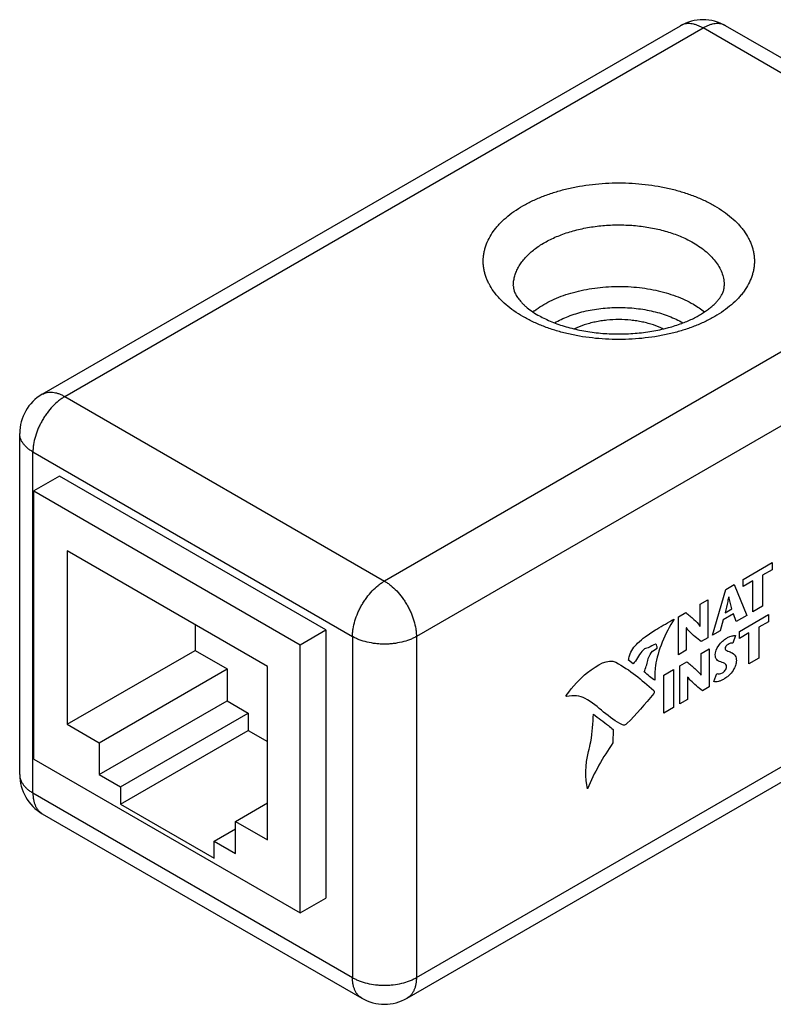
# Model space of a CAD drawing. Header units: inches. Extents: x 0 to 22, y 0 to 17.
# Tile 13 of 14: x 17.7 to 19, y 13.6 to 15.2. Entities that reach past the tile are written whole.
import ezdxf

# ---------------------------------------------------------------- set-up
doc = ezdxf.new("R2010")
doc.units = ezdxf.units.IN
doc.header["$LTSCALE"] = 1.21
doc.header["$MEASUREMENT"] = 0
doc.layers.get('0').update_dxf_attribs({"linetype": 'CONTINUOUS'})
doc.layers.add('DATUMCURVES', color=7, linetype='CONTINUOUS')

msp = doc.modelspace()

# ---------------------------------------------------------------- linework, layer by layer
at = {"color": 7, "linetype": 'CONTINUOUS'}
for p, q in [((17.7399, 14.6141), (18.7989, 15.2255)), ((19.4042, 14.9193), (18.8739, 15.2255)), ((17.7774, 14.6103), (18.8364, 15.2218)), ((19.3667, 14.9156), (18.8364, 15.2218)), ((19.3667, 14.9156), (18.3077, 14.3041)), ((19.4197, 14.8237), (18.3608, 14.2123)), ((17.7774, 14.6103), (18.3077, 14.3041)), ((17.7024, 13.9833), (17.7024, 14.5491)), ((17.7244, 13.9527), (17.7244, 14.5185)), ((17.7244, 14.5185), (18.2547, 14.2123)), ((17.7686, 14.4783), (17.7261, 14.4538)), ((18.2105, 14.2231), (17.7686, 14.4783)), ((17.7261, 14.0088), (17.7261, 14.4538)), ((17.7261, 14.4538), (18.1681, 14.1986)), ((18.3608, 13.6465), (19.6512, 14.3916)), ((17.7813, 14.3542), (17.7813, 14.0668)), ((18.1136, 14.1623), (17.7813, 14.3542)), ((18.3452, 13.6121), (19.6357, 14.3572)), ((17.9934, 14.2317), (17.9934, 14.1892)), ((18.1681, 14.1986), (18.2105, 14.2231)), ((18.2105, 14.2231), (18.2105, 13.7781)), ((18.2547, 14.2123), (18.2547, 13.6465)), ((18.3608, 14.2123), (18.3608, 13.6465)), ((18.1681, 13.7536), (18.1681, 14.1986)), ((17.7813, 14.0668), (17.9934, 14.1892)), ((17.9934, 14.1892), (18.0465, 14.1586)), ((18.1136, 13.8749), (18.1136, 14.1623)), ((17.8343, 14.0361), (18.0465, 14.1586)), ((18.0465, 14.1586), (18.0465, 14.1056)), ((17.8343, 13.9831), (18.0465, 14.1056)), ((18.0465, 14.1056), (18.0818, 14.0851)), ((17.8697, 13.9627), (18.0818, 14.0851)), ((18.0818, 14.0851), (18.0818, 14.0566)), ((17.7813, 14.0668), (17.8343, 14.0361)), ((17.8697, 13.9341), (18.0818, 14.0566)), ((18.0818, 14.0566), (18.1136, 14.0382)), ((17.8343, 14.0361), (17.8343, 13.9831)), ((17.7261, 14.0088), (18.1681, 13.7536)), ((17.8343, 13.9831), (17.8697, 13.9627)), ((17.7244, 13.9527), (18.2547, 13.6465)), ((17.8697, 13.9627), (17.8697, 13.9341)), ((17.8697, 13.9341), (18.0252, 13.8443)), ((18.0606, 13.9055), (18.1136, 13.9361)), ((17.7399, 13.9183), (18.2702, 13.6121)), ((18.0606, 13.9055), (18.1136, 13.8749)), ((18.0606, 13.8524), (18.0606, 13.9055)), ((18.0252, 13.8728), (18.0606, 13.8933)), ((18.0252, 13.8728), (18.0606, 13.8524)), ((18.0252, 13.8443), (18.0252, 13.8728)), ((18.1681, 13.7536), (18.2105, 13.7781))]:
    msp.add_line(p, q, dxfattribs=at)
for centre, radius, start, end in [((18.8364, 15.1605), 0.075, 59.9731, 120.0002), ((18.6351, 14.6507), 0.1287, 127.535, 128.9658), ((18.7209, 14.9472), 0.2299, 290.3829, 290.8892), ((18.7326, 14.6115), 0.1401, 59.7738, 59.9985), ((17.7774, 14.5491), 0.075, 120.0018, 179.9993), ((17.7774, 13.9833), 0.075, 180.0002, 239.9977), ((18.3077, 13.6771), 0.075, 239.9986, 300.0009)]:
    msp.add_arc(centre, radius, start, end, dxfattribs=at)
for points, knots in [([(18.8364, 15.2218), (18.8347, 15.2227), (18.8313, 15.2245), (18.8262, 15.2266), (18.8211, 15.2281), (18.8162, 15.2289), (18.8114, 15.2291), (18.8069, 15.2286), (18.8027, 15.2274), (18.8001, 15.2262), (18.7989, 15.2255)], [0, 0, 0, 0, 0.148403, 0.289403, 0.422754, 0.548686, 0.66802, 0.781933, 0.891982, 1, 1, 1, 1]), ([(18.8739, 15.2255), (18.8726, 15.2262), (18.87, 15.2274), (18.8658, 15.2286), (18.8613, 15.2291), (18.8566, 15.2289), (18.8516, 15.2281), (18.8466, 15.2266), (18.8414, 15.2245), (18.8381, 15.2227), (18.8364, 15.2218)], [0, 0, 0, 0, 0.108, 0.218056, 0.331982, 0.451317, 0.577237, 0.710559, 0.85156, 1, 1, 1, 1]), ([(18.5375, 14.743), (18.5325, 14.746), (18.5228, 14.7521), (18.5096, 14.7623), (18.5, 14.7715), (18.4932, 14.7792), (18.4873, 14.7869), (18.4823, 14.7949), (18.4783, 14.8033), (18.4759, 14.8095), (18.474, 14.8158), (18.4726, 14.8221), (18.4718, 14.8285), (18.4716, 14.8349), (18.4718, 14.8413), (18.4726, 14.8477), (18.474, 14.854), (18.4766, 14.8625), (18.4811, 14.873), (18.4873, 14.8829), (18.4932, 14.8905), (18.5, 14.8982), (18.5096, 14.9075), (18.5228, 14.9177), (18.5377, 14.9271), (18.5541, 14.9357), (18.5718, 14.9432), (18.5907, 14.9497), (18.6107, 14.9552), (18.6314, 14.9594), (18.6528, 14.9625), (18.6746, 14.9644), (18.6966, 14.965), (18.7187, 14.9644), (18.7405, 14.9625), (18.7619, 14.9594), (18.7826, 14.9552), (18.8026, 14.9497), (18.8215, 14.9432), (18.8392, 14.9357), (18.8504, 14.9298), (18.8557, 14.9268)], [0, 0, 0, 0, 0.030974, 0.060367, 0.088148, 0.101464, 0.114415, 0.139304, 0.151316, 0.163081, 0.174643, 0.186048, 0.197347, 0.208592, 0.219837, 0.231136, 0.242541, 0.254103, 0.277862, 0.302752, 0.315704, 0.329021, 0.356802, 0.386181, 0.417168, 0.449712, 0.483716, 0.519037, 0.555506, 0.592921, 0.631064, 0.669699, 0.708584, 0.747469, 0.786105, 0.824248, 0.861663, 0.898128, 0.933452, 0.967468, 1, 1, 1, 1]), ([(18.8557, 14.9268), (18.8608, 14.9238), (18.8705, 14.9177), (18.8837, 14.9075), (18.8933, 14.8982), (18.9001, 14.8905), (18.906, 14.8829), (18.911, 14.8748), (18.915, 14.8665), (18.9174, 14.8603), (18.9193, 14.854), (18.9206, 14.8477), (18.9215, 14.8413), (18.9217, 14.8349), (18.9215, 14.8285), (18.9206, 14.8221), (18.9193, 14.8158), (18.9167, 14.8073), (18.9122, 14.7968), (18.906, 14.7869), (18.9001, 14.7792), (18.8933, 14.7715), (18.8837, 14.7623), (18.8705, 14.7521), (18.8556, 14.7427), (18.8392, 14.7341), (18.8215, 14.7266), (18.8026, 14.72), (18.7826, 14.7146), (18.7619, 14.7103), (18.7405, 14.7073), (18.7187, 14.7054), (18.6966, 14.7048), (18.6746, 14.7054), (18.6528, 14.7073), (18.6314, 14.7103), (18.6107, 14.7146), (18.5907, 14.72), (18.5718, 14.7266), (18.5541, 14.7341), (18.5429, 14.74), (18.5375, 14.743)], [0, 0, 0, 0, 0.030974, 0.060367, 0.088148, 0.101464, 0.114415, 0.139304, 0.151316, 0.163081, 0.174643, 0.186048, 0.197347, 0.208592, 0.219837, 0.231136, 0.242541, 0.254103, 0.277862, 0.302752, 0.315704, 0.329021, 0.356802, 0.386181, 0.417168, 0.449712, 0.483716, 0.519037, 0.555506, 0.592921, 0.631064, 0.669699, 0.708584, 0.747469, 0.786105, 0.824248, 0.861663, 0.898128, 0.933452, 0.967468, 1, 1, 1, 1]), ([(18.5216, 14.7941), (18.5216, 14.7966), (18.522, 14.8016), (18.5234, 14.809), (18.5258, 14.8163), (18.5291, 14.8236), (18.5333, 14.8306), (18.5403, 14.8399), (18.5489, 14.8485), (18.5587, 14.8564), (18.567, 14.8621), (18.576, 14.8674), (18.5857, 14.8723), (18.5959, 14.8768), (18.6105, 14.8823), (18.6299, 14.8879), (18.6543, 14.8925), (18.6796, 14.895), (18.7052, 14.8954), (18.7307, 14.8936), (18.7554, 14.8896), (18.7789, 14.8837), (18.7973, 14.877), (18.8109, 14.8707), (18.8173, 14.8673), (18.8204, 14.8655)], [0, 0, 0, 0, 0.021329, 0.042887, 0.06489, 0.087531, 0.110977, 0.13536, 0.187253, 0.214912, 0.243718, 0.273655, 0.304684, 0.336752, 0.369785, 0.438369, 0.509642, 0.582652, 0.65637, 0.729733, 0.801697, 0.871271, 0.937608, 0.969347, 1, 1, 1, 1]), ([(18.8204, 14.8655), (18.8243, 14.8632), (18.8318, 14.8585), (18.8421, 14.8505), (18.851, 14.842), (18.8584, 14.833), (18.8643, 14.8237), (18.8685, 14.814), (18.8707, 14.8057), (18.8715, 14.799), (18.8716, 14.7957), (18.8716, 14.7941)], [0, 0, 0, 0, 0.148523, 0.289469, 0.422685, 0.548579, 0.667926, 0.781858, 0.891899, 0.946079, 1, 1, 1, 1]), ([(18.5216, 14.7941), (18.5216, 14.7934), (18.5217, 14.792), (18.522, 14.7898), (18.5225, 14.7874), (18.5232, 14.7849), (18.5243, 14.7823), (18.5262, 14.7783), (18.5296, 14.7729), (18.5341, 14.7676), (18.5385, 14.7631), (18.5439, 14.7582), (18.5518, 14.7521), (18.5588, 14.7477), (18.5625, 14.7455)], [0, 0, 0, 0, 0.031407, 0.064777, 0.100695, 0.139802, 0.182774, 0.23016, 0.339688, 0.471694, 0.546414, 0.626674, 0.803102, 1, 1, 1, 1]), ([(18.5567, 14.7527), (18.5606, 14.7557), (18.5689, 14.7613), (18.5824, 14.7688), (18.5972, 14.7754), (18.6131, 14.781), (18.63, 14.7856), (18.6476, 14.7892), (18.6658, 14.7917), (18.6843, 14.793), (18.703, 14.7932), (18.7216, 14.7922), (18.7399, 14.7901), (18.7578, 14.7869), (18.7749, 14.7826), (18.7912, 14.7773), (18.8063, 14.771), (18.8159, 14.7661), (18.8204, 14.7635)], [0, 0, 0, 0, 0.052778, 0.108552, 0.167143, 0.228283, 0.29162, 0.356748, 0.423209, 0.490518, 0.558166, 0.625638, 0.692425, 0.75803, 0.821978, 0.883863, 0.943327, 1, 1, 1, 1]), ([(18.8029, 14.7324), (18.8089, 14.7347), (18.8175, 14.7384), (18.8283, 14.744), (18.8356, 14.7483), (18.8423, 14.7528), (18.8482, 14.7573), (18.8534, 14.7618), (18.8579, 14.7662), (18.8617, 14.7705), (18.8648, 14.7746), (18.8672, 14.7785), (18.869, 14.7821), (18.8703, 14.7854), (18.8711, 14.7885), (18.8716, 14.7914), (18.8716, 14.7932), (18.8716, 14.7941)], [0, 0, 0, 0, 0.197765, 0.290228, 0.377895, 0.460418, 0.537475, 0.608755, 0.674032, 0.733124, 0.785864, 0.832602, 0.873997, 0.910646, 0.943284, 0.972797, 1, 1, 1, 1]), ([(18.5901, 14.7326), (18.5937, 14.7346), (18.6011, 14.7386), (18.6129, 14.7436), (18.6256, 14.748), (18.6389, 14.7517), (18.6527, 14.7546), (18.667, 14.7566), (18.6816, 14.7579), (18.6963, 14.7583), (18.711, 14.7579), (18.7256, 14.7567), (18.7399, 14.7547), (18.7538, 14.7518), (18.7672, 14.7482), (18.7798, 14.7438), (18.7917, 14.7388), (18.7992, 14.7349), (18.8027, 14.7328)], [0, 0, 0, 0, 0.055747, 0.114012, 0.174558, 0.237087, 0.301259, 0.366695, 0.432991, 0.499727, 0.566472, 0.632797, 0.698281, 0.762516, 0.825118, 0.885766, 0.944164, 1, 1, 1, 1]), ([(18.8204, 14.7635), (18.8237, 14.7615), (18.8301, 14.7575), (18.8362, 14.753), (18.8391, 14.7507)], [0, 0, 0, 0, 0.510827, 1, 1, 1, 1]), ([(18.5625, 14.7455), (18.5657, 14.7437), (18.5723, 14.7402), (18.5828, 14.7354), (18.5941, 14.7309), (18.6103, 14.7255), (18.632, 14.7201), (18.6594, 14.7158), (18.683, 14.7142), (18.7021, 14.7141), (18.7164, 14.7146), (18.7306, 14.7158), (18.749, 14.718), (18.7626, 14.7206), (18.7715, 14.7228)], [0, 0, 0, 0, 0.050792, 0.104588, 0.161109, 0.220051, 0.343855, 0.473494, 0.60645, 0.673396, 0.740223, 0.806616, 0.872259, 1, 1, 1, 1]), ([(18.7704, 14.7225), (18.7651, 14.7251), (18.7567, 14.7284), (18.7451, 14.7319), (18.7358, 14.7341), (18.7263, 14.7358), (18.7132, 14.7375), (18.6967, 14.7383), (18.6801, 14.7375), (18.667, 14.7358), (18.6575, 14.7341), (18.6482, 14.7319), (18.6366, 14.7284), (18.6282, 14.7251), (18.6229, 14.7225)], [0, 0, 0, 0, 0.116422, 0.17746, 0.240038, 0.303898, 0.368738, 0.500021, 0.631301, 0.69614, 0.760006, 0.822594, 0.883631, 1, 1, 1, 1]), ([(18.7715, 14.7228), (18.7741, 14.7234), (18.784, 14.7259), (18.7939, 14.729), (18.801, 14.7317)], [0, 0, 0, 0, 0.257556, 1, 1, 1, 1]), ([(17.7774, 14.6103), (17.7756, 14.6093), (17.7721, 14.6071), (17.7651, 14.6018), (17.7567, 14.594), (17.7492, 14.585), (17.7437, 14.577), (17.7398, 14.5708), (17.7364, 14.5643), (17.7323, 14.5556), (17.7282, 14.5446), (17.7256, 14.5334), (17.7246, 14.5247), (17.7244, 14.5205), (17.7244, 14.5185)], [0, 0, 0, 0, 0.055785, 0.114173, 0.23736, 0.366953, 0.433262, 0.500001, 0.56674, 0.633048, 0.762639, 0.885827, 0.944216, 1, 1, 1, 1]), ([(17.7399, 14.6141), (17.7411, 14.6148), (17.7437, 14.616), (17.748, 14.6172), (17.7525, 14.6177), (17.7572, 14.6175), (17.7621, 14.6167), (17.7672, 14.6152), (17.7723, 14.6131), (17.7757, 14.6113), (17.7774, 14.6103)], [0, 0, 0, 0, 0.108019, 0.218068, 0.33198, 0.451313, 0.577245, 0.710595, 0.851595, 1, 1, 1, 1]), ([(17.7244, 14.5185), (17.7227, 14.5195), (17.7195, 14.5215), (17.7151, 14.5249), (17.7113, 14.5286), (17.7081, 14.5324), (17.7056, 14.5364), (17.7038, 14.5406), (17.7027, 14.5448), (17.7024, 14.5477), (17.7024, 14.5491)], [0, 0, 0, 0, 0.148397, 0.289393, 0.422742, 0.548673, 0.668007, 0.781923, 0.891976, 1, 1, 1, 1]), ([(18.2547, 14.2123), (18.2547, 14.2143), (18.2549, 14.2185), (18.2559, 14.2272), (18.2585, 14.2384), (18.2626, 14.2494), (18.2667, 14.2581), (18.2702, 14.2646), (18.274, 14.2708), (18.2795, 14.2788), (18.2871, 14.2878), (18.2954, 14.2956), (18.3024, 14.3009), (18.306, 14.3031), (18.3077, 14.3041)], [0, 0, 0, 0, 0.055784, 0.114173, 0.237359, 0.366948, 0.433256, 0.499994, 0.566732, 0.633041, 0.762633, 0.885823, 0.944214, 1, 1, 1, 1]), ([(18.3077, 14.3041), (18.3095, 14.3031), (18.3131, 14.3009), (18.32, 14.2956), (18.3284, 14.2878), (18.3359, 14.2788), (18.3414, 14.2708), (18.3453, 14.2646), (18.3488, 14.2581), (18.3529, 14.2494), (18.3569, 14.2384), (18.3595, 14.2272), (18.3606, 14.2185), (18.3608, 14.2143), (18.3608, 14.2123)], [0, 0, 0, 0, 0.055785, 0.114173, 0.23736, 0.366953, 0.433262, 0.500001, 0.56674, 0.633048, 0.762639, 0.885827, 0.944216, 1, 1, 1, 1]), ([(18.3608, 14.2123), (18.359, 14.2113), (18.3553, 14.2093), (18.3472, 14.2059), (18.3363, 14.2026), (18.3247, 14.2006), (18.3151, 14.1997), (18.3077, 14.1995), (18.3004, 14.1997), (18.2908, 14.2006), (18.2792, 14.2026), (18.2682, 14.2059), (18.2602, 14.2093), (18.2565, 14.2113), (18.2547, 14.2123)], [0, 0, 0, 0, 0.055786, 0.114177, 0.237367, 0.366958, 0.433267, 0.500005, 0.566743, 0.633052, 0.762643, 0.885828, 0.944216, 1, 1, 1, 1]), ([(17.7024, 13.9833), (17.7024, 13.9819), (17.7027, 13.979), (17.7038, 13.9748), (17.7056, 13.9706), (17.7081, 13.9666), (17.7113, 13.9627), (17.7151, 13.9591), (17.7195, 13.9557), (17.7227, 13.9536), (17.7244, 13.9527)], [0, 0, 0, 0, 0.108024, 0.218077, 0.331993, 0.451327, 0.577258, 0.710606, 0.851602, 1, 1, 1, 1]), ([(17.7244, 13.9527), (17.7244, 13.9507), (17.7245, 13.9469), (17.7253, 13.9414), (17.7265, 13.9363), (17.7283, 13.9316), (17.7305, 13.9274), (17.7332, 13.9238), (17.7363, 13.9207), (17.7387, 13.9191), (17.7399, 13.9183)], [0, 0, 0, 0, 0.148401, 0.289394, 0.422738, 0.548669, 0.668006, 0.781924, 0.891977, 1, 1, 1, 1]), ([(18.2702, 13.6121), (18.269, 13.6128), (18.2666, 13.6145), (18.2635, 13.6176), (18.2608, 13.6212), (18.2586, 13.6254), (18.2569, 13.6301), (18.2556, 13.6352), (18.2549, 13.6407), (18.2547, 13.6445), (18.2547, 13.6465)], [0, 0, 0, 0, 0.108022, 0.218073, 0.331987, 0.451321, 0.577252, 0.710601, 0.851598, 1, 1, 1, 1]), ([(18.2547, 13.6465), (18.2565, 13.6454), (18.2602, 13.6435), (18.2682, 13.6401), (18.2792, 13.6367), (18.2908, 13.6347), (18.3004, 13.6339), (18.3077, 13.6337), (18.3151, 13.6339), (18.3247, 13.6347), (18.3363, 13.6367), (18.3472, 13.6401), (18.3553, 13.6435), (18.359, 13.6454), (18.3608, 13.6465)], [0, 0, 0, 0, 0.055784, 0.114172, 0.237357, 0.366948, 0.433257, 0.499995, 0.566733, 0.633042, 0.762633, 0.885823, 0.944214, 1, 1, 1, 1]), ([(18.3608, 13.6465), (18.3608, 13.6445), (18.3606, 13.6407), (18.3599, 13.6352), (18.3586, 13.6301), (18.3569, 13.6254), (18.3546, 13.6212), (18.352, 13.6176), (18.3488, 13.6145), (18.3465, 13.6128), (18.3452, 13.6121)], [0, 0, 0, 0, 0.148401, 0.289398, 0.422748, 0.54868, 0.668013, 0.781927, 0.891978, 1, 1, 1, 1])]:
    msp.add_open_spline(points, degree=3, knots=knots, dxfattribs=at)
at = {"layer": 'DATUMCURVES', "color": 40, "linetype": 'CONTINUOUS'}
for p, q in [((18.9031, 14.3071), (18.9511, 14.3349)), ((18.9511, 14.3349), (18.9511, 14.3231)), ((18.9511, 14.3231), (18.9353, 14.3139)), ((18.9353, 14.3139), (18.9353, 14.2626)), ((18.8743, 14.2905), (18.8881, 14.2985)), ((18.8881, 14.2985), (18.9089, 14.2473)), ((18.9031, 14.2953), (18.9031, 14.3071)), ((18.9188, 14.3044), (18.9031, 14.2953)), ((18.9188, 14.2531), (18.9188, 14.3044)), ((18.852, 14.2145), (18.8743, 14.2905)), ((18.8791, 14.2778), (18.879, 14.2777)), ((18.8844, 14.2583), (18.8791, 14.2778)), ((18.8314, 14.2658), (18.8444, 14.2733)), ((18.8314, 14.2296), (18.8314, 14.2658)), ((18.8444, 14.2733), (18.8444, 14.2101)), ((18.9353, 14.2626), (18.9188, 14.2531)), ((18.7957, 14.2451), (18.8077, 14.252)), ((18.7957, 14.182), (18.7957, 14.2451)), ((18.8871, 14.2498), (18.8701, 14.24)), ((18.873, 14.2516), (18.8844, 14.2583)), ((18.8914, 14.2372), (18.8871, 14.2498)), ((18.9089, 14.2473), (18.8914, 14.2372)), ((18.8969, 14.2208), (18.945, 14.2486)), ((18.945, 14.2486), (18.945, 14.2367)), ((18.8313, 14.2295), (18.8314, 14.2296)), ((18.8701, 14.24), (18.8649, 14.2219)), ((18.945, 14.2367), (18.9292, 14.2276)), ((18.9292, 14.2276), (18.9292, 14.1763)), ((18.8087, 14.2265), (18.8087, 14.1895)), ((18.8088, 14.2265), (18.8087, 14.2265)), ((18.8649, 14.2219), (18.852, 14.2145)), ((18.8902, 14.2137), (18.8859, 14.2014)), ((18.8969, 14.209), (18.8969, 14.2208)), ((18.9127, 14.2181), (18.8969, 14.209)), ((18.9127, 14.1667), (18.9127, 14.2181)), ((18.8444, 14.2101), (18.8334, 14.2037)), ((18.8087, 14.1895), (18.7957, 14.182)), ((18.8335, 14.1842), (18.8465, 14.1917)), ((18.8335, 14.148), (18.8335, 14.1842)), ((18.8465, 14.1917), (18.8465, 14.1285)), ((18.7203, 14.167), (18.713, 14.1728)), ((18.7977, 14.1636), (18.8097, 14.1705)), ((18.7977, 14.1004), (18.7977, 14.1636)), ((18.9292, 14.1763), (18.9127, 14.1667)), ((18.7711, 14.1482), (18.7876, 14.1577)), ((18.7711, 14.085), (18.7711, 14.1482)), ((18.7876, 14.1577), (18.7876, 14.0945)), ((18.8333, 14.1479), (18.8335, 14.148)), ((18.8541, 14.1376), (18.8591, 14.151)), ((18.8109, 14.145), (18.8107, 14.1449)), ((18.8107, 14.1449), (18.8107, 14.1079)), ((18.8465, 14.1285), (18.8354, 14.1221)), ((18.8107, 14.1079), (18.7977, 14.1004)), ((18.7876, 14.0945), (18.7711, 14.085)), ((18.6872, 14.0581), (18.687, 14.0356))]:
    msp.add_line(p, q, dxfattribs=at)
for points, knots in [([(18.879, 14.2777), (18.8785, 14.2753), (18.8766, 14.2667), (18.8744, 14.2579), (18.873, 14.2516)], [0, 0, 0, 0, 0.276445, 1, 1, 1, 1]), ([(18.8077, 14.252), (18.8121, 14.2483), (18.8203, 14.2413), (18.8285, 14.234), (18.8313, 14.2295)], [0, 0, 0, 0, 0.540101, 1, 1, 1, 1]), ([(18.7279, 14.2012), (18.732, 14.205), (18.7425, 14.2139), (18.7628, 14.2267), (18.7788, 14.2357), (18.7884, 14.2413)], [0, 0, 0, 0, 0.211241, 0.529014, 1, 1, 1, 1]), ([(18.7884, 14.2413), (18.7734, 14.2172), (18.7572, 14.1794), (18.7559, 14.1472), (18.7567, 14.14)], [0, 0, 0, 0, 0.749465, 1, 1, 1, 1]), ([(18.8334, 14.2037), (18.8267, 14.2092), (18.8179, 14.216), (18.8103, 14.2244), (18.8088, 14.2265)], [0, 0, 0, 0, 0.779655, 1, 1, 1, 1]), ([(18.8567, 14.1817), (18.8567, 14.1864), (18.8605, 14.1959), (18.8686, 14.2048), (18.875, 14.2095), (18.8806, 14.2122), (18.8854, 14.2136), (18.8885, 14.214), (18.8902, 14.2137)], [0, 0, 0, 0, 0.292877, 0.457809, 0.637949, 0.757493, 0.86106, 1, 1, 1, 1]), ([(18.713, 14.1728), (18.7132, 14.1752), (18.7152, 14.1853), (18.7222, 14.1962), (18.7279, 14.2012)], [0, 0, 0, 0, 0.256439, 1, 1, 1, 1]), ([(18.7577, 14.1993), (18.7538, 14.1983), (18.748, 14.194), (18.7425, 14.1925), (18.741, 14.1923)], [0, 0, 0, 0, 0.72167, 1, 1, 1, 1]), ([(18.7602, 14.1929), (18.7606, 14.1931), (18.7602, 14.1949), (18.76, 14.1968), (18.7591, 14.1997), (18.7577, 14.1993)], [0, 0, 0, 0, 0.132002, 0.432241, 1, 1, 1, 1]), ([(18.8779, 14.1991), (18.8766, 14.1984), (18.8742, 14.1967), (18.8721, 14.1907), (18.8772, 14.1882), (18.8807, 14.1872), (18.883, 14.186)], [0, 0, 0, 0, 0.179228, 0.305998, 0.56415, 1, 1, 1, 1]), ([(18.7447, 14.1726), (18.7456, 14.1768), (18.7497, 14.1865), (18.7569, 14.1911), (18.7602, 14.1929)], [0, 0, 0, 0, 0.500635, 1, 1, 1, 1]), ([(18.8658, 14.1701), (18.8634, 14.1711), (18.8586, 14.1725), (18.8567, 14.1785), (18.8567, 14.1817)], [0, 0, 0, 0, 0.531904, 1, 1, 1, 1]), ([(18.883, 14.186), (18.8857, 14.1847), (18.8904, 14.182), (18.8917, 14.1753), (18.8917, 14.1721)], [0, 0, 0, 0, 0.577401, 1, 1, 1, 1]), ([(18.8097, 14.1705), (18.8142, 14.1667), (18.8224, 14.1597), (18.8305, 14.1524), (18.8333, 14.1479)], [0, 0, 0, 0, 0.54011, 1, 1, 1, 1]), ([(18.8917, 14.1721), (18.8917, 14.1704), (18.8909, 14.1657), (18.8877, 14.1577), (18.8824, 14.1504), (18.8766, 14.1452), (18.8716, 14.1418), (18.8666, 14.1392), (18.8606, 14.1371), (18.8564, 14.1368), (18.8541, 14.1376)], [0, 0, 0, 0, 0.098775, 0.230368, 0.393065, 0.493569, 0.613097, 0.714938, 0.814383, 1, 1, 1, 1]), ([(18.8591, 14.151), (18.8618, 14.1502), (18.8666, 14.15), (18.8736, 14.1557), (18.8754, 14.1606), (18.8754, 14.1625)], [0, 0, 0, 0, 0.509879, 0.753385, 1, 1, 1, 1]), ([(18.8754, 14.1625), (18.8754, 14.1638), (18.8736, 14.1685), (18.8688, 14.1688), (18.8658, 14.1701)], [0, 0, 0, 0, 0.211617, 1, 1, 1, 1]), ([(18.8354, 14.1221), (18.8287, 14.1276), (18.82, 14.1344), (18.8124, 14.1429), (18.8109, 14.145)], [0, 0, 0, 0, 0.779533, 1, 1, 1, 1]), ([(18.6466, 14.0215), (18.648, 14.027), (18.6527, 14.0484), (18.6538, 14.0686), (18.6544, 14.0834)], [0, 0, 0, 0, 0.254131, 1, 1, 1, 1]), ([(18.6544, 14.0834), (18.6627, 14.0771), (18.6739, 14.069), (18.6847, 14.0603), (18.6872, 14.0581)], [0, 0, 0, 0, 0.756275, 1, 1, 1, 1])]:
    msp.add_open_spline(points, degree=3, knots=knots, dxfattribs=at)
for points in [[(18.8859, 14.2014), (18.8836, 14.2017), (18.8807, 14.2007), (18.8779, 14.1991)], [(18.7349, 14.1874), (18.7296, 14.1812), (18.726, 14.1723), (18.7203, 14.167)], [(18.741, 14.1923), (18.7391, 14.192), (18.7368, 14.1895), (18.7349, 14.1874)], [(18.6446, 14.1524), (18.6612, 14.1655), (18.6792, 14.1762), (18.6917, 14.1695)], [(18.6917, 14.1695), (18.7151, 14.157), (18.7341, 14.1406), (18.7547, 14.1226)], [(18.7389, 14.1534), (18.7411, 14.1598), (18.7435, 14.1663), (18.7447, 14.1726)], [(18.6095, 14.1145), (18.6206, 14.1297), (18.6314, 14.142), (18.6446, 14.1524)], [(18.7567, 14.14), (18.7497, 14.1425), (18.745, 14.1492), (18.7389, 14.1534)], [(18.6101, 14.1127), (18.6092, 14.1125), (18.609, 14.1138), (18.6095, 14.1145)], [(18.6408, 14.1094), (18.6322, 14.1143), (18.6217, 14.1153), (18.6101, 14.1127)], [(18.7547, 14.1178), (18.7401, 14.0997), (18.7256, 14.0835), (18.7101, 14.0678)], [(18.7547, 14.1226), (18.7555, 14.1219), (18.7555, 14.1187), (18.7547, 14.1178)], [(18.7029, 14.0655), (18.6794, 14.0766), (18.6634, 14.0968), (18.6408, 14.1094)], [(18.7101, 14.0678), (18.7076, 14.0653), (18.7044, 14.0648), (18.7029, 14.0655)], [(18.687, 14.0356), (18.6703, 14.0123), (18.6555, 13.9859), (18.6449, 13.9596)], [(18.6449, 13.9596), (18.6409, 13.977), (18.6406, 13.9989), (18.6466, 14.0215)]]:
    msp.add_open_spline(points, degree=3, dxfattribs=at)

doc.saveas('drawing.dxf')
